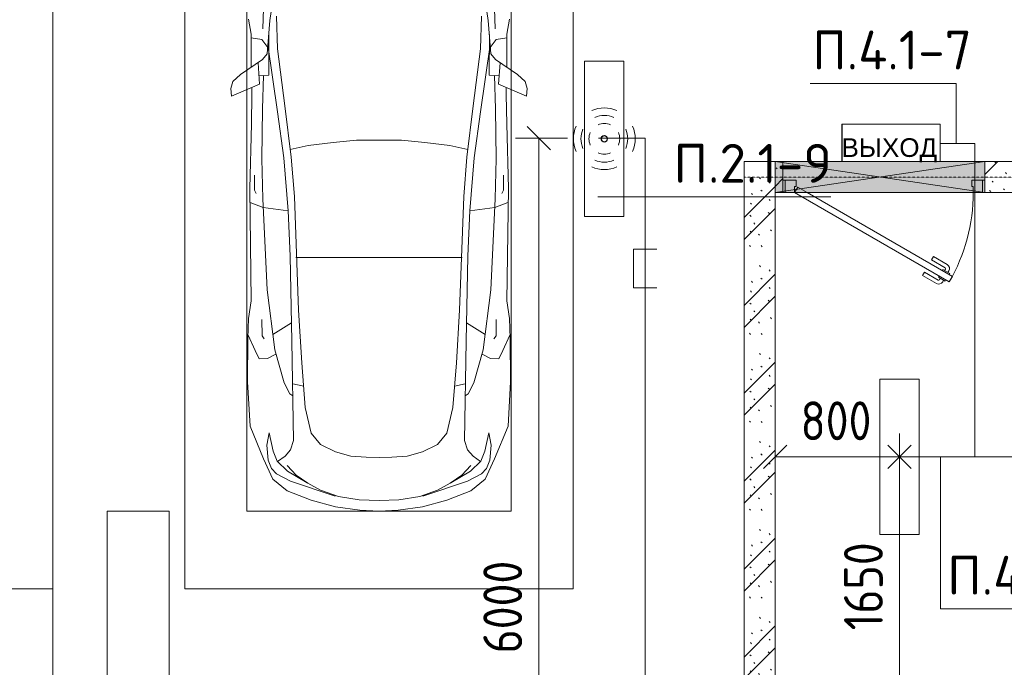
# Model space of a CAD drawing. Header units: millimetres. Extents: x -32229 to 170644, y -13689 to 125138.
# Tile 142 of 208: x 18272 to 24610, y 87145 to 91313. Entities that reach past the tile are written whole.
import ezdxf

# ---------------------------------------------------------------- set-up
doc = ezdxf.new("R2010")
doc.units = ezdxf.units.MM
doc.linetypes.add('3_ Штрих_ 1 х 1 мм', pattern=[2, 1, -1])
for name, color, linetype, lineweight in [('A-ANNO-DIMS', 7, 'Continuous', 9), ('A-ANNO-DIMS-200', 7, 'Continuous', 9), ('A-ANNO-NOTE', 7, 'Continuous', 18), ('A-DETL-GENF', 7, 'Continuous', 18), ('A-DETL-THIN', 7, 'Continuous', 9), ('A-DOOR', 7, 'Continuous', 18), ('A-DOOR-FRAM', 7, 'Continuous', 9), ('A-FLOR', 7, 'Continuous', 18), ('A-GLAZ', 7, 'Continuous', 18), ('A-WALL-PATT', 7, 'Continuous', 40), ('C-PRKG', 7, 'Continuous', 18), ('G-ANNO-TEXT', 7, 'Continuous', 9), ('I-WALL', 7, 'Continuous', 18), ('S-BEAM', 7, 'Continuous', 18), ('S-COLS', 7, 'Continuous', 18)]:
    doc.layers.add(name, color=color, linetype=linetype, lineweight=lineweight)
doc.layers.add('A-DETL', color=7, linetype='Continuous', lineweight=9, true_color=0x00a600)
doc.styles.add('Arial_1', font='arial.ttf', dxfattribs={"height": 120})
doc.styles.add('GOST Common_6', font='GOST_Common.ttf', dxfattribs={"width": 0.9, "height": 250})
doc.styles.add('ISOCPEUR', font='isocpeur.ttf', dxfattribs={"height": 250})
doc.dimstyles.new('ГОСТ_2_5_мм2', dxfattribs={"dimscale": 304.8, "dimtxt": 251.428749, "dimasz": 0.492126, "dimexe": 0.492126, "dimexo": 0.656168, "dimgap": 0.098425, "dimtad": 1, "dimdec": 0, "dimdsep": 46, "dimtxsty": 'GOST Common_6', "dimblk1": 'OBLIQUE', "dimblk2": 'OBLIQUE', "dimsah": 1, "dimcen": 0.09, "dimazin": 2, "dimtfac": 1, "dimtdec": 4, "dimtix": 1, "dimtmove": 0, "dimatfit": 3, "dimfxl": 1, "dimtvp": 1, "dimtolj": 1, "dimtzin": 0, "dimarcsym": 2})
doc.dimstyles.new('ГОСТ_2_5_мм2_1', dxfattribs={"dimscale": 304.8, "dimtxt": 251.428749, "dimasz": 0.492126, "dimexe": 0.492126, "dimexo": 0.656168, "dimgap": 0.098425, "dimtad": 1, "dimdec": 0, "dimdsep": 46, "dimtxsty": 'GOST Common_6', "dimblk1": 'OBLIQUE', "dimblk2": 'OBLIQUE', "dimsah": 1, "dimcen": 0.09, "dimazin": 2, "dimtfac": 1, "dimtdec": 4, "dimtix": 1, "dimtmove": 0, "dimatfit": 3, "dimfxl": 1, "dimtvp": 1, "dimtolj": 1, "dimtzin": 0, "dimarcsym": 2})
pattern_1 = [(135, (300.56, 377.28), (-565.6854, 6e-14), [10, -790]), (135, (349.8, 474.73), (-565.6854, 6e-14), [10, -790]), (135, (423.93, 473.06), (-565.6854, 6e-14), [10, -790]), (135, (229.92, 447.9), (-565.6854, 6e-14), [10, -790]), (135, (155.08, 447.9), (-565.6854, 6e-14), [10, -790]), (135, (114.9, 369.03), (-565.6854, 6e-14), [10, -790]), (135, (132.43, 285.8), (-565.6854, 6e-14), [10, -790]), (135, (214.66, 322), (-565.6854, 6e-14), [10, -790]), (135, (198.16, 261.88), (-565.6854, 6e-14), [10, -790]), (135, (45.2, 272.9), (-565.6854, 6e-14), [10, -790]), (135, (42.32, 336.16), (-565.6854, 6e-14), [10, -790]), (135, (92.26, 192.24), (-565.6854, 6e-14), [10, -790]), (135, (7.07, 149.2), (-565.6854, 6e-14), [10, -790]), (135, (80.6, 95.1), (-565.6854, 6e-14), [10, -790]), (135, (79.53, 36.94), (-565.6854, 6e-14), [10, -790]), (135, (153.87, 74.56), (-565.6854, 6e-14), [10, -790]), (135, (228.35, 124.8), (-565.6854, 6e-14), [10, -790]), (135, (279.75, 180.4), (-565.6854, 6e-14), [10, -790]), (135, (282.9, 31.63), (-565.6854, 6e-14), [10, -790]), (135, (377.38, 53.45), (-565.6854, 6e-14), [10, -790]), (135, (352.28, 102.7), (-565.6854, 6e-14), [10, -790]), (135, (354.05, 0), (-565.6854, 6e-14), [10, -790]), (135, (553.23, 16.45), (-565.6854, 6e-14), [10, -790]), (135, (542.38, 63.45), (-565.6854, 6e-14), [10, -790]), (135, (536.58, 239.3), (-565.6854, 6e-14), [10, -790]), (135, (475.85, 203.9), (-565.6854, 6e-14), [10, -790]), (135, (475.85, 316.54), (-565.6854, 6e-14), [10, -790]), (135, (520.8, 408.7), (-565.6854, 6e-14), [10, -790]), (135, (551.1, 470.8), (-565.6854, 6e-14), [10, -790]), (135, (235.25, 537.93), (-565.6854, 6e-14), [10, -790]), (135, (407.25, 547.65), (-565.6854, 6e-14), [10, -790]), (135, (94.5, 558.6), (-565.6854, 6e-14), [10, -790]), (135, (46.4, 532.3), (-565.6854, 6e-14), [10, -790]), (135, (85.56, 465.04), (-565.6854, 6e-14), [10, -790]), (135, (355.53, 181.14), (-565.6854, 6e-14), [10, -790]), (135, (362.23, 243.6), (-565.6854, 6e-14), [10, -790]), (135, (413.45, 344.1), (-565.6854, 6e-14), [10, -790]), (135, (286.3, 273.25), (-565.6854, 6e-14), [10, -790]), (135, (423.02, 263.72), (-565.6854, 6e-14), [10, -790]), (135, (162.94, 190.2), (-565.6854, 6e-14), [10, -790]), (135, (470.25, 120.93), (-565.6854, 6e-14), [10, -790]), (135, (484.48, 9.78), (-565.6854, 6e-14), [10, -790]), (45, (0, 212.13), (-565.6854, 0), []), (45, (212.13, 0), (-565.6854, 0), []), (45, (353.55, 0), (-565.6854, 0), []), (45, (0, 353.55), (-565.6854, 0), [])]

# ---------------------------------------------------------------- blocks, each defined once
blk = doc.blocks.new('АР_Дверь однопольная - 1300х2100h_лест__лифт_ холл-5749319--01 ЭО')
at = {"layer": 'A-DOOR', "color": 253, "lineweight": 13, "true_color": 0xaaaaaa}
for p, q in [((-420.9, 675), (-440.9, 640.4)), ((-440.9, 640.4), (495, 100)), ((575, 100), (-420.9, 675)), ((495, 100), (555, 65.4)), ((555, 65.4), (575, 100))]:
    blk.add_line(p, q, dxfattribs=at)
at = {"layer": 'A-DOOR', "color": 253, "lineweight": 5, "true_color": 0xaaaaaa}
for p, q in [((-399.3, 662.5), (-395.3, 669.4)), ((-395.3, 669.4), (-352, 644.4)), ((-384.5, 663.2), (-378.4, 673.6)), ((-362.8, 650.7), (-356.8, 661.1)), ((-352, 644.4), (-356, 637.5)), ((-261.2, 611.7), (-350, 662.9)), ((-248.7, 633.3), (-337.5, 684.6)), ((-419.3, 627.9), (-423.3, 620.9)), ((-423.3, 620.9), (-380, 595.9)), ((-412.5, 614.7), (-418.5, 604.3)), ((-390.8, 602.2), (-396.8, 591.8)), ((-306.2, 533.7), (-395, 585)), ((-380, 595.9), (-376, 602.9)), ((-261.2, 611.7), (-248.7, 633.3)), ((-318.7, 512.1), (-407.5, 563.3)), ((-306.2, 533.7), (-318.7, 512.1))]:
    blk.add_line(p, q, dxfattribs=at)
for centre, radius, start, end in [((575, 100), 1150, 150, 180), ((-352.5, 658.6), 30, 60, 150), ((-352.5, 658.6), 4.99, 60, 150), ((-392.5, 589.3), 30, 150, 240), ((-392.5, 589.3), 4.99, 150, 240)]:
    blk.add_arc(centre, radius, start, end, dxfattribs=at)
at = {"layer": 'A-DOOR-FRAM', "color": 253, "lineweight": 13, "true_color": 0xaaaaaa}
for p, q in [((-635, 100), (-650, 100)), ((-575, 100), (-635, 100)), ((-635, 100), (-635, 20)), ((-575, 60), (-575, 100)), ((635, 100), (575, 100)), ((575, 100), (575, 60)), ((635, 20), (635, 100)), ((635, 100), (650, 100)), ((-635, 20), (-650, 20)), ((-635, 20), (-565, 20)), ((-565, 60), (-575, 60)), ((-565, 20), (-565, 60)), ((575, 60), (565, 60)), ((565, 60), (565, 20)), ((565, 20), (635, 20)), ((635, 20), (650, 20))]:
    blk.add_line(p, q, dxfattribs=at)
blk = doc.blocks.new('АР_Машиноместо - 4900x2400_М__5300х2500_-3113489--01 ЭО')
at = {"layer": 'C-PRKG', "color": 253, "lineweight": 13, "true_color": 0xaaaaaa}
for p in [(2500, 5300), (0, 0)]:
    blk.add_line(p, (0, 5300), dxfattribs=at)
blk = doc.blocks.new('АР_Машиноместо - 4900x2400_М__5300х2500_-V14--01 ЭО')
at = {"layer": 'C-PRKG', "color": 253, "lineweight": 13, "true_color": 0xaaaaaa}
for q in [(0, 0), (2500, -5300)]:
    blk.add_line((2500, 0), q, dxfattribs=at)
blk = doc.blocks.new('АР_Отверстие прямоугольное - ОВВ-7382136--01 ЭО')
at = {"layer": 'A-GLAZ', "lineweight": 13, "true_color": 0xf0f0f0}
blk.add_hatch(color=7, dxfattribs=at).paths.add_polyline_path([(800, -100), (800, 100), (-550, 100), (-550, -100)])
at = {"layer": 'A-GLAZ', "color": 253, "lineweight": 5, "true_color": 0xaaaaaa}
for p, q in [((800, 100), (-550, -100)), ((-550, 100), (800, -100))]:
    blk.add_line(p, q, dxfattribs=at)
at = {"layer": 'A-GLAZ', "color": 253, "lineweight": 13, "true_color": 0xaaaaaa}
for p, q in [((800, 100), (-550, 100)), ((-550, 100), (-550, -100)), ((-550, 100), (-550, -100)), ((800, -100), (800, 100)), ((800, 100), (800, -100)), ((-550, -100), (800, -100))]:
    blk.add_line(p, q, dxfattribs=at)
blk = doc.blocks.new('АР_Машиноместо - 5300x2500_С-V11--01 ЭО')
at = {"layer": 'A-DETL-GENF', "color": 253, "lineweight": 13, "true_color": 0xaaaaaa}
for p, q in [((970.2, 4771.8), (812.7, 4729.4)), ((1126.4, 4794.1), (970.2, 4771.8)), ((1250, 4800), (1126.4, 4794.1)), ((1250, 4800), (1373.6, 4794.1)), ((1373.6, 4794.1), (1529.8, 4771.8)), ((1529.8, 4771.8), (1687.3, 4729.4)), ((812.7, 4729.4), (659.1, 4669.9)), ((680.7, 4606.5), (967, 4703.6)), ((988.2, 4706.7), (873.9, 4665.1)), ((1122.2, 4726.4), (988.2, 4706.7)), ((1250, 4731.7), (1122.2, 4726.4)), ((1250, 4731.7), (1377.8, 4726.4)), ((1377.8, 4726.4), (1511.8, 4706.7)), ((1511.8, 4706.7), (1626.1, 4665.1)), ((1819.3, 4606.5), (1533, 4703.6)), ((1687.3, 4729.4), (1840.9, 4669.9)), ((659.1, 4669.9), (565.9, 4595.1)), ((873.9, 4665.1), (791.3, 4619.7)), ((1626.1, 4665.1), (1708.7, 4619.7)), ((1840.9, 4669.9), (1934.1, 4595.1)), ((565.9, 4595.1), (507.1, 4462.6)), ((590.7, 4560.1), (680.7, 4606.5)), ((717.1, 4568.9), (659.6, 4505.3)), ((788.5, 4617.7), (661.8, 4543.1)), ((791.3, 4619.7), (717.1, 4568.9)), ((1708.7, 4619.7), (1782.9, 4568.9)), ((1711.5, 4617.7), (1838.2, 4543.1)), ((1782.9, 4568.9), (1840.4, 4505.3)), ((1909.3, 4560.1), (1819.3, 4606.5)), ((1934.1, 4595.1), (1992.9, 4462.6)), ((536.4, 4471.4), (557.5, 4525.7)), ((557.5, 4525.7), (590.7, 4560.1)), ((661.8, 4543.1), (594.6, 4479.3)), ((1838.2, 4543.1), (1905.4, 4479.3)), ((1942.5, 4525.7), (1909.3, 4560.1)), ((1963.6, 4471.4), (1942.5, 4525.7)), ((507.1, 4462.6), (419.6, 4254.2)), ((528.4, 4374.7), (536.4, 4471.4)), ((594.6, 4479.3), (569.5, 4413.1)), ((645, 4445.5), (597.3, 4481.4)), ((679.6, 4406.3), (645, 4445.5)), ((970.5, 4419.3), (1069.6, 4447.3)), ((1069.6, 4447.3), (1167.1, 4453.2)), ((1167.1, 4453.2), (1250, 4453.9)), ((1332.9, 4453.2), (1250, 4453.9)), ((1430.4, 4447.3), (1332.9, 4453.2)), ((1529.5, 4419.3), (1430.4, 4447.3)), ((1820.4, 4406.3), (1855, 4445.5)), ((1855, 4445.5), (1902.7, 4481.4)), ((1905.4, 4479.3), (1930.5, 4413.1)), ((1971.6, 4374.7), (1963.6, 4471.4)), ((1992.9, 4462.6), (2080.4, 4254.2)), ((543.7, 4295.1), (528.4, 4374.7)), ((569.5, 4413.1), (543.7, 4295.1)), ((699.7, 4345.5), (679.6, 4406.3)), ((872.7, 4370.2), (970.5, 4419.3)), ((1627.3, 4370.2), (1529.5, 4419.3)), ((1800.3, 4345.5), (1820.4, 4406.3)), ((1930.5, 4413.1), (1956.3, 4295.1)), ((1956.3, 4295.1), (1971.6, 4374.7)), ((689.3, 3705.5), (699.7, 4345.5)), ((812.5, 4298.9), (872.7, 4370.2)), ((1687.5, 4298.9), (1627.3, 4370.2)), ((1810.7, 3705.5), (1800.3, 4345.5)), ((419.6, 4254.2), (403.4, 3968)), ((774.4, 4132.9), (812.5, 4298.9)), ((1725.6, 4132.9), (1687.5, 4298.9)), ((2080.4, 4254.2), (2096.6, 3968)), ((752.2, 3845.6), (774.4, 4132.9)), ((1747.8, 3845.6), (1725.6, 4132.9)), ((675.2, 4045.5), (694.6, 4057.6)), ((1824.8, 4045.5), (1805.4, 4057.6)), ((638.7, 3975.4), (675.2, 4045.5)), ((1861.3, 3975.4), (1824.8, 4045.5)), ((403.4, 3968), (405.6, 3688.5)), ((578.7, 3762.9), (638.7, 3975.4)), ((1921.3, 3762.9), (1861.3, 3975.4)), ((2096.6, 3968), (2094.4, 3688.5)), ((453.1, 3766.3), (478.4, 3819.3)), ((478.4, 3819.3), (532.5, 3818.1)), ((532.5, 3818.1), (585.5, 3790.5)), ((731.2, 3507.6), (752.2, 3845.6)), ((1768.8, 3507.6), (1747.8, 3845.6)), ((1967.5, 3818.1), (1914.5, 3790.5)), ((2021.6, 3819.3), (1967.5, 3818.1)), ((2046.9, 3766.3), (2021.6, 3819.3)), ((408.2, 3667), (453.1, 3766.3)), ((530.9, 3374.8), (578.7, 3762.9)), ((1969.1, 3374.8), (1921.3, 3762.9)), ((2091.8, 3667), (2046.9, 3766.3)), ((405.6, 3688.5), (409.5, 3560)), ((496.8, 3671.6), (510.1, 3691.5)), ((678.7, 3159.5), (689.3, 3705.5)), ((1821.3, 3159.5), (1810.7, 3705.5)), ((2003.2, 3671.6), (1989.9, 3691.5)), ((2094.4, 3688.5), (2090.5, 3560)), ((495.5, 3566.1), (496.8, 3671.6)), ((687.1, 3588.8), (566.5, 3663.9)), ((1812.9, 3588.8), (1933.5, 3663.9)), ((2004.5, 3566.1), (2003.2, 3671.6)), ((409.5, 3560), (426.5, 3446.8)), ((2090.5, 3560), (2073.5, 3446.8)), ((704.9, 2775.5), (731.2, 3507.6)), ((1795.1, 2775.5), (1768.8, 3507.6)), ((426.5, 3446.8), (417.5, 2723)), ((2073.5, 3446.8), (2082.5, 2723)), ((501.4, 2789.7), (530.9, 3374.8)), ((1998.6, 2789.7), (1969.1, 3374.8)), ((665.6, 2864.6), (678.7, 3159.5)), ((1834.4, 2864.6), (1821.3, 3159.5)), ((665.8, 2867.4), (505.1, 2846.9)), ((636.6, 2526.5), (665.8, 2867.4)), ((1834.2, 2867.4), (1994.9, 2846.9)), ((1863.4, 2526.5), (1834.2, 2867.4)), ((505.1, 2846.9), (420.9, 2813.3)), ((495.7, 2532.3), (501.4, 2789.7)), ((1994.9, 2846.9), (2079.1, 2813.3)), ((2004.3, 2532.3), (1998.6, 2789.7)), ((447.8, 2733.7), (459.7, 2756.2)), ((447.8, 2638.7), (447.8, 2733.7)), ((684.2, 2522.3), (704.9, 2775.5)), ((1815.8, 2522.3), (1795.1, 2775.5)), ((2052.2, 2733.7), (2040.3, 2756.2)), ((2052.2, 2638.7), (2052.2, 2733.7)), ((417.5, 2723), (428.2, 2308.5)), ((2082.5, 2723), (2071.8, 2308.5)), ((500, 2210.1), (495.7, 2532.3)), ((636.6, 2526.5), (597, 2231)), ((644.6, 2191.8), (684.2, 2522.3)), ((1855.4, 2191.8), (1815.8, 2522.3)), ((1863.4, 2526.5), (1903, 2231)), ((2000, 2210.1), (2004.3, 2532.3)), ((428.2, 2308.5), (432.3, 2119.9)), ((2071.8, 2308.5), (2067.7, 2119.9)), ((597, 2231), (535, 1798.3)), ((1903, 2231), (1965, 1798.3)), ((505.9, 1996), (500, 2210.1)), ((595.8, 1824.8), (644.6, 2191.8)), ((1904.2, 1824.8), (1855.4, 2191.8)), ((1994.1, 1996), (2000, 2210.1)), ((296.8, 2079.9), (301.4, 2130.5)), ((301.4, 2130.5), (479.9, 2052.9)), ((432.3, 2119.9), (430.7, 2073.9)), ((2198.6, 2130.5), (2020.1, 2052.9)), ((2067.7, 2119.9), (2069.3, 2073.9)), ((2203.2, 2079.9), (2198.6, 2130.5)), ((309.5, 2036.1), (296.8, 2079.9)), ((357.8, 1990.1), (309.5, 2036.1)), ((479.9, 2052.9), (471, 1914.3)), ((2020.1, 2052.9), (2029, 1914.3)), ((2142.2, 1990.1), (2190.5, 2036.1)), ((2190.5, 2036.1), (2203.2, 2079.9)), ((500.6, 1894.5), (357.8, 1990.1)), ((540.9, 1993.7), (476.3, 1997.9)), ((540.9, 1993.7), (539.8, 1733.1)), ((1959.1, 1993.7), (2023.7, 1997.9)), ((1959.1, 1993.7), (1960.2, 1733.1)), ((1999.4, 1894.5), (2142.2, 1990.1)), ((426.5, 1730.9), (427.5, 1943)), ((2073.5, 1730.9), (2072.5, 1943)), ((530.6, 1857.6), (500.6, 1894.5)), ((546.5, 1642.6), (530.6, 1857.6)), ((1953.5, 1642.6), (1969.4, 1857.6)), ((1969.4, 1857.6), (1999.4, 1894.5)), ((533.6, 1816.8), (495, 1765.3)), ((589.4, 1615.5), (595.8, 1824.8)), ((1910.6, 1615.5), (1904.2, 1824.8)), ((1966.4, 1816.8), (2005, 1765.3)), ((410.6, 1634.2), (426.5, 1730.9)), ((495, 1765.3), (426.6, 1753.4)), ((2005, 1765.3), (2073.4, 1753.4)), ((2089.4, 1634.2), (2073.5, 1730.9))]:
    blk.add_line(p, q, dxfattribs=at)
at = {"layer": 'A-DETL-GENF', "color": 254, "lineweight": 13, "true_color": 0xd4d4d4}
for p, q in [((694.6, 3980.4), (765.1, 3996.8)), ((1805.4, 3980.4), (1734.9, 3996.8)), ((715.1, 3168.3), (1250, 3167.3)), ((1784.9, 3168.3), (1250, 3167.3)), ((677.9, 2473), (794.6, 2446)), ((1822.1, 2473), (1705.4, 2446)), ((794.6, 2446), (955.7, 2426.8)), ((955.7, 2426.8), (1105.5, 2413.7)), ((1105.5, 2413.7), (1250, 2412.9)), ((1394.5, 2413.7), (1250, 2412.9)), ((1544.3, 2426.8), (1394.5, 2413.7)), ((1705.4, 2446), (1544.3, 2426.8)), ((513.9, 1368.9), (502.3, 1696.3)), ((1986.1, 1368.9), (1997.7, 1696.3)), ((590.3, 1367.8), (546.5, 1642.6)), ((1909.7, 1367.8), (1953.5, 1642.6))]:
    blk.add_line(p, q, dxfattribs=at)
at = {"layer": 'C-PRKG', "color": 253, "lineweight": 13, "true_color": 0xaaaaaa}
for p, q in [((2500, 5300), (0, 5300)), ((0, 0), (0, 5300)), ((2500, 0), (2500, 5300)), ((400, 4800), (2100, 4800)), ((400, 500), (400, 4800)), ((2100, 500), (2100, 4800))]:
    blk.add_line(p, q, dxfattribs=at)
blk = doc.blocks.new('АР_Перемычка - 200_Уx2_75x5__250-250-7318874--01 ЭО')
at = {"layer": 'S-BEAM', "color": 9, "linetype": '3_ Штрих_ 1 х 1 мм', "lineweight": 15, "true_color": 0xc4c4c4}
for p, q in [((-900, 100), (-900, -100)), ((900, 100), (900, -100)), ((-900, 0), (-650, 0)), ((-650, 0), (700, 0)), ((700, 0), (900, 0))]:
    blk.add_line(p, q, dxfattribs=at)
blk = doc.blocks.new('Наметкина 10_РД_АР_П_rvt-1--01 ЭО')
at = {"layer": 'A-WALL-PATT', "lineweight": 5, "true_color": 0xaaaaaa}
h = blk.add_hatch(dxfattribs=at)
h.set_pattern_fill('FP_6', color=253, style=0, pattern_type=2)
h.set_pattern_definition(pattern_1)
h.paths.add_polyline_path([(22935.3, 86650), (23135.3, 86650), (23135.3, 90400), (22935.3, 90400), (22935.3, 89436.6)])
h = blk.add_hatch(dxfattribs=at)
h.set_pattern_fill('FP_6', color=253, style=0, pattern_type=2)
h.set_pattern_definition(pattern_1)
h.paths.add_polyline_path([(23135.3, 90200), (23185.3, 90200), (23185.3, 90400), (23135.3, 90400)])
h.paths.add_polyline_path([(24985.3, 90200), (24985.3, 90400), (24485.3, 90400), (24485.3, 90200), (24586.8, 90200)])
at = {"layer": 'A-FLOR', "color": 253, "lineweight": 13, "true_color": 0xaaaaaa}
for p, q in [((24485.3, 90400), (23185.3, 90400)), ((24485.3, 90200), (24485.3, 90400))]:
    blk.add_line(p, q, dxfattribs=at)
at = {"layer": 'I-WALL', "color": 253, "lineweight": 13, "true_color": 0xaaaaaa}
for p, q in [((23135.3, 90400), (22935.3, 90400)), ((22935.3, 90400), (22935.3, 86650)), ((23185.3, 90400), (23135.3, 90400)), ((23185.3, 90200), (23185.3, 90400)), ((24985.3, 90400), (24485.3, 90400)), ((24485.3, 90400), (24485.3, 90200)), ((23135.3, 90200), (23185.3, 90200)), ((23135.3, 86850), (23135.3, 90200)), ((24485.3, 90200), (24985.3, 90200))]:
    blk.add_line(p, q, dxfattribs=at)
at = {"layer": 'S-COLS', "color": 253, "lineweight": 15, "true_color": 0xaaaaaa}
for p, q in [((18835.3, 88150), (18835.3, 85750)), ((19235.3, 88150), (18835.3, 88150)), ((19235.3, 86950), (19235.3, 88150))]:
    blk.add_line(p, q, dxfattribs=at)
at = {"layer": 'A-DOOR', "color": 253, "lineweight": 13, "true_color": 0xaaaaaa, "rotation": 180}
blk.add_blockref('АР_Дверь однопольная - 1300х2100h_лест__лифт_ холл-5749319--01 ЭО', (23835.3, 90300), dxfattribs=at)
at = {"layer": 'A-GLAZ', "color": 253, "lineweight": 13, "true_color": 0xaaaaaa}
blk.add_blockref('АР_Отверстие прямоугольное - ОВВ-7382136--01 ЭО', (23685.3, 90300), dxfattribs=at)
at = {"layer": 'C-PRKG', "color": 253, "lineweight": 13, "true_color": 0xaaaaaa, "rotation": 180}
for name, p in [('АР_Машиноместо - 4900x2400_М__5300х2500_-3113489--01 ЭО', (18485.3, 92950)), ('АР_Машиноместо - 5300x2500_С-V11--01 ЭО', (21835.3, 92950))]:
    blk.add_blockref(name, p, dxfattribs=at)
at = {"layer": 'C-PRKG', "color": 253, "lineweight": 13, "true_color": 0xaaaaaa}
blk.add_blockref('АР_Машиноместо - 4900x2400_М__5300х2500_-V14--01 ЭО', (15985.3, 87650), dxfattribs=at)
at = {"layer": 'S-BEAM', "color": 253, "lineweight": 13, "true_color": 0xaaaaaa, "rotation": 180}
blk.add_blockref('АР_Перемычка - 200_Уx2_75x5__250-250-7318874--01 ЭО', (23835.3, 90300), dxfattribs=at)
blk = doc.blocks.new('DIMBLOCK97--01 ЭО')
at = {"layer": 'A-ANNO-DIMS-200'}
for p, q in [((21613.4, 90549.9), (21538.4, 90624.9)), ((21798.5, 90549.9), (21463.4, 90549.9)), ((21613.4, 84549.4), (21613.4, 90549.9)), ((21613.4, 90549.9), (21688.4, 90474.9)), ((21613.4, 90549.9), (21798.5, 90549.9)), ((21613.4, 84549.4), (21538.4, 84624.4)), ((21810.9, 84549.4), (21463.4, 84549.4)), ((21613.4, 84549.4), (21688.4, 84474.4)), ((21613.4, 84549.4), (21810.9, 84549.4))]:
    blk.add_line(p, q, dxfattribs=at)
at = {"layer": 'A-ANNO-DIMS-200', "color": 0, "insert": (21256.7, 87234.3), "char_height": 250, "width": 756.843, "attachment_point": 1, "rotation": 90, "line_spacing_factor": 1.022761, "style": 'GOST Common_6'}
blk.add_mtext('6000', dxfattribs=at)
blk = doc.blocks.new('_Oblique')
at = {"color": 0, "linetype": 'ByBlock', "lineweight": -2}
blk.add_line((-0.5, -0.5), (0.5, 0.5), dxfattribs=at)
blk = doc.blocks.new('DIMBLOCK358--01 ЭО')
at = {"layer": 'A-ANNO-DIMS-200'}
for p, q in [((23935.2, 88499.7), (23860.2, 88574.7)), ((23841.3, 88499.7), (24085.2, 88499.7)), ((23935.2, 88499.7), (23841.3, 88499.7)), ((23935.2, 88499.7), (23935.2, 86850)), ((23935.2, 88499.7), (24010.2, 88424.7)), ((23935.2, 86850), (23860.2, 86925)), ((23841.3, 86850), (24085.2, 86850)), ((23935.2, 86850), (23841.3, 86850)), ((23935.2, 86850), (24010.2, 86775))]:
    blk.add_line(p, q, dxfattribs=at)
at = {"layer": 'A-ANNO-DIMS-200', "color": 0, "insert": (23578.5, 87382.9), "char_height": 250, "width": 700.591, "attachment_point": 1, "rotation": 90, "line_spacing_factor": 1.022761, "style": 'GOST Common_6'}
blk.add_mtext('1650', dxfattribs=at)
blk = doc.blocks.new('DIMBLOCK359--01 ЭО')
at = {"layer": 'A-ANNO-DIMS-200'}
for p, q in [((23135.3, 88405.6), (23135.3, 88649.6)), ((23935.2, 88405.6), (23935.2, 88649.6)), ((23135.3, 88499.6), (23210.3, 88574.6)), ((23935.2, 88499.6), (24010.2, 88574.6)), ((23135.3, 88499.6), (23060.3, 88424.6)), ((23135.3, 88499.6), (23935.2, 88499.6)), ((23135.3, 88499.6), (23135.3, 88405.6)), ((23935.2, 88499.6), (23860.2, 88424.6)), ((23935.2, 88499.6), (23935.2, 88405.6))]:
    blk.add_line(p, q, dxfattribs=at)
at = {"layer": 'A-ANNO-DIMS-200', "color": 0, "insert": (23298.7, 88856.3), "char_height": 250, "width": 567.632, "attachment_point": 1, "line_spacing_factor": 1.022761, "style": 'GOST Common_6'}
blk.add_mtext('800', dxfattribs=at)

msp = doc.modelspace()

# ---------------------------------------------------------------- linework, layer by layer
at = {"layer": 'A-ANNO-NOTE', "color": 5, "lineweight": 9, "true_color": 0x0000ff}
for p, q in [((21909, 90046.3), (21909, 91046.3)), ((21909, 91046.3), (22161.7, 91046.3)), ((22161.7, 91046.3), (22161.7, 90046.3)), ((22161.7, 90046.3), (21909, 90046.3))]:
    msp.add_line(p, q, dxfattribs=at)
at = {"layer": 'A-ANNO-NOTE', "color": 1, "lineweight": 9, "true_color": 0xff0000}
for p, q in [((23565.1, 90640.5), (24197.3, 90640.5)), ((23565.1, 90400.5), (23565.1, 90640.5)), ((23565.7, 90400.9), (23565.7, 90640.5)), ((23565.7, 90640.5), (24196.9, 90640.5)), ((24196.9, 90640.5), (24196.9, 90400.9)), ((24197.3, 90640.5), (24197.3, 90400.5)), ((24197.3, 90400.5), (23565.1, 90400.5)), ((23565.7, 90400.9), (24196.9, 90400.9)), ((23808.8, 87999.7), (23808.8, 88999.7)), ((23808.8, 88999.7), (24061.5, 88999.7)), ((24061.5, 88999.7), (24061.5, 87999.7)), ((24061.5, 87999.7), (23808.8, 87999.7))]:
    msp.add_line(p, q, dxfattribs=at)
at = {"layer": 'A-ANNO-NOTE', "color": 5, "lineweight": 9, "true_color": 0x0000ff}
for centre in [(22034.6, 90546.3), (22035.5, 90547.2), (22035.5, 90545.4), (22036.4, 90546.3)]:
    msp.add_circle(centre, 20, dxfattribs=at)
for centre, radius, start, end in [((22035.5, 90545.4), 199.6, 66, 114), ((22035.5, 90545.4), 151.5, 66, 114), ((22035.5, 90545.4), 99.8, 66, 114), ((22036.4, 90546.3), 199.6, 156, 204), ((22036.4, 90546.3), 151.5, 156, 204), ((22036.4, 90546.3), 99.8, 156, 204), ((22034.6, 90546.3), 99.8, 336, 24), ((22034.6, 90546.3), 151.5, 336, 24), ((22034.6, 90546.3), 199.6, 336, 24), ((22035.5, 90547.2), 99.8, 246, 294), ((22035.5, 90547.2), 151.5, 246, 294), ((22035.5, 90547.2), 199.6, 246, 294)]:
    msp.add_arc(centre, radius, start, end, dxfattribs=at)
at = {"layer": 'A-DETL', "color": 5, "true_color": 0x0000ff}
for p, q in [((21998.5, 90549.9), (22298.5, 90549.9)), ((22298.5, 90549.9), (22298.5, 72426.4)), ((22373.5, 89836.4), (22223.5, 89836.4)), ((22223.5, 89836.4), (22223.5, 89586.4)), ((22223.5, 89586.4), (22373.5, 89586.4))]:
    msp.add_line(p, q, dxfattribs=at)
at = {"layer": 'A-DETL', "color": 1, "true_color": 0xff0000}
for p, q in [((24200.3, 90515.5), (24420.6, 90515.5)), ((24420.6, 90515.5), (24420.6, 88499.7)), ((23915.2, 88499.7), (24420.6, 88499.7)), ((25329.8, 88499.7), (24420.6, 88499.7))]:
    msp.add_line(p, q, dxfattribs=at)
at = {"layer": 'A-DETL-THIN'}
for p, q in [((23360.2, 90902.2), (24300.2, 90902.2)), ((24300.2, 90902.2), (24300.2, 90515.5)), ((21993.8, 90172.9), (23493.8, 90172.9)), ((24200.3, 87522.3), (24200.3, 88499.7)), ((24200.3, 87522.3), (25214.4, 87522.3))]:
    msp.add_line(p, q, dxfattribs=at)

# ---------------------------------------------------------------- block references
at = {"lineweight": 5}
msp.add_blockref('Наметкина 10_РД_АР_П_rvt-1--01 ЭО', (0, 0), dxfattribs=at)

# ---------------------------------------------------------------- texts
at = {"layer": 'A-ANNO-NOTE', "color": 1, "lineweight": 9, "true_color": 0xff0000, "insert": (23870.2, 90472.1), "char_height": 120, "width": 648, "attachment_point": 5, "line_spacing_factor": 0.936439, "style": 'Arial_1'}
msp.add_mtext('\\pt20.0004,39.9996,60,80.0004,99.9996,120,140.0004,159.9996,180,200.0004,219.9996,240,260.0004,279.9996,300,320.0004,339.9996,360,380.0004,399.9996,420,440.0004,459.9996,480,500.0004,519.9996,540,560.0004,579.9996,600,620.0004,639.9996;ВЫХОД', dxfattribs=at)
at = {"layer": 'G-ANNO-TEXT', "char_height": 250, "attachment_point": 1, "line_spacing_factor": 1.139951, "style": 'ISOCPEUR'}
for s, insert, width in [('\\pt600,1200,1800,2400,3000,3600,4200,4800,5400,6000,6600,7200,7800,8400,9000,9600,10200,10800,11400,12000,12600,13200,13800,14400,15000,15600,16200,16800,17400,18000,18600,19200;П.4.1-7', (23374.4, 91242.5), 1042.32), ('\\pt600,1200,1800,2400,3000,3600,4200,4800,5400,6000,6600,7200,7800,8400,9000,9600,10200,10800,11400,12000,12600,13200,13800,14400,15000,15600,16200,16800,17400,18000,18600,19200;П.2.1-9', (22481.5, 90513.3), 1016.06), ('\\pt600,1200,1800,2400,3000,3600,4200,4800,5400,6000,6600,7200,7800,8400,9000,9600,10200,10800,11400,12000,12600,13200,13800,14400,15000,15600,16200,16800,17400,18000,18600,19200;П.4.1-9', (24242.9, 87862.6), 1042.32)]:
    msp.add_mtext(s, dxfattribs=dict(at, insert=insert, width=width))

# ---------------------------------------------------------------- dimensions: what is measured, and where the dimension line sits
at = {"layer": 'A-ANNO-DIMS'}
for base, p1, p2, dimstyle, override, picture, middle in [((21613.4472, 90549.9147), (22010.9034, 84549.4394), (21998.469, 90549.9147), 'ГОСТ_2_5_мм2', {"dimpost": '<>', "dimfxl": 6000.488227}, 'DIMBLOCK97--01 ЭО', (21458.4472, 87549.677)), ((23935.2, 86850), (24041.3, 88499.7), (24041.3, 86850), 'ГОСТ_2_5_мм2_1', {"dimpost": '<>', "dimfxl": 1649.66469}, 'DIMBLOCK358--01 ЭО', (23780.2, 87674.8))]:
    dim = msp.add_linear_dim(base=base, p1=p1, p2=p2, angle=90, dimstyle=dimstyle, override=override, dxfattribs=at)
    dim.commit()
    dim.dimension.update_dxf_attribs({"geometry": picture, "text_midpoint": middle})
dim = msp.add_linear_dim(base=(23935.2, 88499.6), p1=(23135.3, 88605.6), p2=(23935.2, 88605.6), dimstyle='ГОСТ_2_5_мм2_1', override={"dimpost": '<>', "dimfxl": 799.921818}, dxfattribs=at)
dim.commit()
dim.dimension.update_dxf_attribs({"geometry": 'DIMBLOCK359--01 ЭО', "text_midpoint": (23535.3, 88654.6)})

doc.saveas('drawing.dxf')
